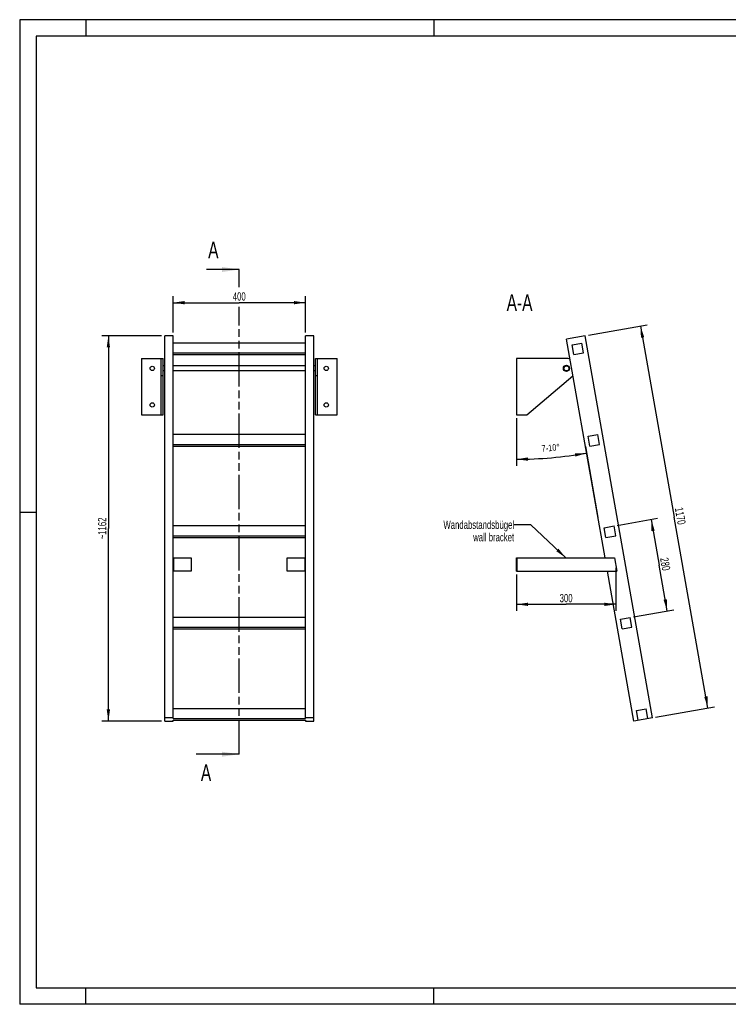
# Model space of a CAD drawing. Header units: millimetres. Extents: x 0 to 4200, y 0 to 2970.
# Tile 1 of 2: x 0 to 2139, y 0 to 2970. Entities that reach past the tile are written whole.
import ezdxf

# ---------------------------------------------------------------- set-up
doc = ezdxf.new("R2010")
doc.units = ezdxf.units.MM
doc.header["$LTSCALE"] = 231
doc.linetypes.add('PHANTOM', pattern=[0.8, 0.45, -0.05, 0.1, -0.05, 0.1, -0.05])
doc.layers.get('0').update_dxf_attribs({"linetype": 'CONTINUOUS'})
for name, color, linetype in [('005_AXIS', 7, 'CONTINUOUS'), ('050_DIMENSIONING', 7, 'CONTINUOUS'), ('053_NOTES', 7, 'CONTINUOUS'), ('HATCHING_BL0', 7, 'CONTINUOUS')]:
    doc.layers.add(name, color=color, linetype=linetype)
doc.styles.get("Standard").update_dxf_attribs({"font": 'txt', "width": 0.7})
doc.dimstyles.new('DIMSTYLE_1', dxfattribs={"dimtxt": 25, "dimasz": 35, "dimexe": 2, "dimexo": 1, "dimtad": 1, "dimdec": 1, "dimtxsty": 'Standard', "dimblk": '_FILLED', "dimblk1": '_FILLED', "dimblk2": '_FILLED', "dimcen": 0.09, "dimazin": 2, "dimtp": 0.5, "dimtm": 0.5, "dimtfac": 1, "dimtdec": 1, "dimtofl": 0, "dimtmove": 0, "dimatfit": 3, "dimldrblk": '_FILLED', "dimfxl": 1, "dimtolj": 1, "dimarcsym": 0})
doc.dimstyles.new('DIMSTYLE_2', dxfattribs={"dimtxt": 20, "dimasz": 35, "dimexe": 2, "dimexo": 1, "dimgap": 2, "dimtad": 1, "dimdec": 1, "dimtxsty": 'Standard', "dimblk": '_FILLED', "dimblk1": '_FILLED', "dimblk2": '_FILLED', "dimcen": 0.09, "dimazin": 2, "dimtp": 0.5, "dimtm": 0.5, "dimtfac": 1, "dimtdec": 1, "dimtofl": 0, "dimtmove": 0, "dimatfit": 3, "dimldrblk": '_FILLED', "dimfxl": 1, "dimtolj": 1, "dimarcsym": 0})
doc.dimstyles.new('DIMSTYLE_3', dxfattribs={"dimtxt": 25, "dimasz": 35, "dimexe": 2, "dimexo": 1, "dimtad": 1, "dimdec": 1, "dimtxsty": 'Standard', "dimblk": '_FILLED', "dimblk1": '_FILLED', "dimblk2": '_FILLED', "dimcen": 0.09, "dimazin": 2, "dimtp": 1.2, "dimtm": 1.2, "dimtfac": 1, "dimtdec": 1, "dimtofl": 0, "dimtmove": 0, "dimatfit": 3, "dimldrblk": '_FILLED', "dimfxl": 1, "dimtolj": 1, "dimarcsym": 0})
doc.dimstyles.new('DIMSTYLE_4', dxfattribs={"dimtxt": 25, "dimasz": 35, "dimexe": 2, "dimexo": 1, "dimtad": 1, "dimdec": 0, "dimtxsty": 'Standard', "dimblk": '_FILLED', "dimblk1": '_FILLED', "dimblk2": '_FILLED', "dimcen": 0.09, "dimazin": 2, "dimtp": 1.2, "dimtm": 1.2, "dimtfac": 1, "dimtdec": 0, "dimtofl": 0, "dimtmove": 0, "dimatfit": 3, "dimldrblk": '_FILLED', "dimfxl": 1, "dimtolj": 1, "dimarcsym": 0})
doc.dimstyles.new('DIMSTYLE_5', dxfattribs={"dimtxt": 25, "dimasz": 35, "dimexe": 2, "dimexo": 1, "dimtad": 1, "dimtxsty": 'Standard', "dimblk": '_FILLED', "dimblk1": '_FILLED', "dimblk2": '_FILLED', "dimcen": 0.09, "dimazin": 2, "dimtp": 0.5, "dimtm": 0.5, "dimtfac": 1, "dimtofl": 0, "dimtmove": 0, "dimatfit": 3, "dimldrblk": '_FILLED', "dimfxl": 1, "dimtolj": 1, "dimarcsym": 0})
doc.dimstyles.get("Standard").update_dxf_attribs({"dimtxt": 25, "dimasz": 35, "dimexe": 2, "dimexo": 1, "dimtad": 1, "dimtxsty": 'Standard', "dimblk": '_FILLED', "dimblk1": '_FILLED', "dimblk2": '_FILLED', "dimcen": 0.09, "dimazin": 2, "dimtol": 1, "dimtp": 0.01, "dimtm": 0.01, "dimtfac": 1, "dimtofl": 0, "dimtmove": 0, "dimatfit": 3, "dimldrblk": '_FILLED', "dimfxl": 1, "dimtolj": 1, "dimarcsym": 0})

# ---------------------------------------------------------------- blocks, each defined once
blk = doc.blocks.new('_FILLED')
at = {"color": 0, "linetype": 'ByBlock'}
blk.add_solid([(0, 0), (-1, 0.143), (-1, -0.143)], dxfattribs=at)
blk = doc.blocks.new('*D2')
at = {"layer": '050_DIMENSIONING', "color": 2, "linetype": 'Continuous', "transparency": 16777216}
for p, q in [((462.7, 2026.4), (462.7, 2136.4)), ((462.7, 2116.4), (662.7, 2116.4)), ((862.7, 2116.4), (662.7, 2116.4)), ((862.7, 2026.4), (862.7, 2136.4))]:
    blk.add_line(p, q, dxfattribs=at)
at = {"layer": '050_DIMENSIONING', "color": 2, "linetype": 'Continuous', "transparency": 16777216, "xscale": 35, "yscale": 35, "zscale": 35, "rotation": 180}
blk.add_blockref('_FILLED', (462.7, 2116.4), dxfattribs=at)
at = {"layer": '050_DIMENSIONING', "color": 2, "linetype": 'Continuous', "transparency": 16777216, "xscale": 35, "yscale": 35, "zscale": 35}
blk.add_blockref('_FILLED', (862.7, 2116.4), dxfattribs=at)
at = {"layer": '050_DIMENSIONING', "color": 2, "linetype": 'Continuous', "transparency": 16777216, "insert": (662.7, 2147.7), "char_height": 25, "width": 88.393, "attachment_point": 2, "line_spacing_factor": 0.9}
blk.add_mtext('400', dxfattribs=at)
blk = doc.blocks.new('*D3')
at = {"layer": '050_DIMENSIONING', "color": 2, "linetype": 'Continuous', "transparency": 16777216}
for p, q in [((1499, 1768.2), (1499, 1624.1)), ((1707.3, 1682.4), (1745, 1468.9))]:
    blk.add_line(p, q, dxfattribs=at)
for start, end in [(270, 275), (275, 280)]:
    blk.add_arc((1499, 2863.8), 1219.6, start, end, dxfattribs=at)
for points in [[(1533.9, 1649.6), (1499, 1644.1), (1534.1, 1639.6)], [(1677, 1652.2), (1710.8, 1662.7), (1675.5, 1662)]]:
    blk.add_solid(points, dxfattribs=at)
at = {"layer": '050_DIMENSIONING', "color": 2, "linetype": 'Continuous', "transparency": 16777216, "insert": (1601.8, 1688.6), "char_height": 20, "width": 105.714, "attachment_point": 2, "rotation": 5, "line_spacing_factor": 0.9}
blk.add_mtext('7-10\\fgdt;{\\W1.0;{\\fgdt;~}}', dxfattribs=at)
blk = doc.blocks.new('*D4')
at = {"layer": '050_DIMENSIONING', "color": 2, "linetype": 'Continuous', "transparency": 16777216}
for p, q in [((1716.2, 2018.2), (1893.4, 2049.4)), ((1873.7, 2046), (1975.3, 1469.8)), ((2076.9, 893.7), (1975.3, 1469.8)), ((1919.3, 865.9), (2096.6, 897.2))]:
    blk.add_line(p, q, dxfattribs=at)
at = {"layer": '050_DIMENSIONING', "color": 2, "linetype": 'Continuous', "transparency": 16777216, "xscale": 35, "yscale": 35, "zscale": 35}
for p, rotation in [((1873.7, 2046), 100), ((2076.9, 893.7), 280)]:
    blk.add_blockref('_FILLED', p, dxfattribs=dict(at, rotation=rotation))
at = {"layer": '050_DIMENSIONING', "color": 2, "linetype": 'Continuous', "transparency": 16777216, "insert": (2006.1, 1475.3), "char_height": 25, "width": 101.786, "attachment_point": 2, "rotation": 280, "line_spacing_factor": 0.9}
blk.add_mtext('1170', dxfattribs=at)
blk = doc.blocks.new('*D5')
at = {"layer": '050_DIMENSIONING', "color": 2, "linetype": 'Continuous', "transparency": 16777216}
for p, q in [((427.7, 2016.4), (247.7, 2016.4)), ((267.7, 2016.4), (267.7, 1435.4)), ((267.7, 854.3), (267.7, 1435.4)), ((427.7, 854.3), (247.7, 854.3))]:
    blk.add_line(p, q, dxfattribs=at)
at = {"layer": '050_DIMENSIONING', "color": 2, "linetype": 'Continuous', "transparency": 16777216, "xscale": 35, "yscale": 35, "zscale": 35}
for p, rotation in [((267.7, 2016.4), 90), ((267.7, 854.3), 270)]:
    blk.add_blockref('_FILLED', p, dxfattribs=dict(at, rotation=rotation))
at = {"layer": '050_DIMENSIONING', "color": 2, "linetype": 'Continuous', "transparency": 16777216, "insert": (236.4, 1435.4), "char_height": 25, "width": 131.25, "attachment_point": 2, "rotation": 90, "line_spacing_factor": 0.9}
blk.add_mtext('~1162', dxfattribs=at)
blk = doc.blocks.new('*D6')
at = {"layer": '050_DIMENSIONING', "color": 2, "linetype": 'Continuous', "transparency": 16777216}
for p, q in [((1799, 1316.5), (1799, 1186.5)), ((1499, 1296.5), (1499, 1186.5)), ((1499, 1206.5), (1649, 1206.5)), ((1799, 1206.5), (1649, 1206.5))]:
    blk.add_line(p, q, dxfattribs=at)
at = {"layer": '050_DIMENSIONING', "color": 2, "linetype": 'Continuous', "transparency": 16777216, "xscale": 35, "yscale": 35, "zscale": 35, "rotation": 180}
blk.add_blockref('_FILLED', (1499, 1206.5), dxfattribs=at)
at = {"layer": '050_DIMENSIONING', "color": 2, "linetype": 'Continuous', "transparency": 16777216, "xscale": 35, "yscale": 35, "zscale": 35}
blk.add_blockref('_FILLED', (1799, 1206.5), dxfattribs=at)
at = {"layer": '050_DIMENSIONING', "color": 2, "linetype": 'Continuous', "transparency": 16777216, "insert": (1649, 1237.8), "char_height": 25, "width": 111.964, "attachment_point": 2, "line_spacing_factor": 0.9}
blk.add_mtext('300 \\P ', dxfattribs=at)
blk = doc.blocks.new('*D7')
at = {"layer": '050_DIMENSIONING', "color": 2, "linetype": 'Continuous', "transparency": 16777216}
for p, q in [((1803.6, 1444.6), (1925.2, 1466.1)), ((1905.5, 1462.6), (1929.8, 1324.7)), ((1954.1, 1186.9), (1929.8, 1324.7)), ((1852.2, 1168.9), (1973.8, 1190.3))]:
    blk.add_line(p, q, dxfattribs=at)
at = {"layer": '050_DIMENSIONING', "color": 2, "linetype": 'Continuous', "transparency": 16777216, "xscale": 35, "yscale": 35, "zscale": 35}
for p, rotation in [((1905.5, 1462.6), 100), ((1954.1, 1186.9), 280)]:
    blk.add_blockref('_FILLED', p, dxfattribs=dict(at, rotation=rotation))
at = {"layer": '050_DIMENSIONING', "color": 2, "linetype": 'Continuous', "transparency": 16777216, "insert": (1960.6, 1330.2), "char_height": 25, "width": 88.393, "attachment_point": 2, "rotation": 280, "line_spacing_factor": 0.9}
blk.add_mtext('280', dxfattribs=at)
blk = doc.blocks.new('XSEC_FILLED')
at = {"color": 0, "linetype": 'ByBlock'}
blk.add_solid([(0, 0), (-1, 0.143), (-1, -0.143)], dxfattribs=at)
blk = doc.blocks.new('HATCHING_BL0', base_point=(597.8, 1487))
at = {"layer": 'HATCHING_BL0', "color": 7, "linetype": 'PHANTOM'}
for p, q in [((662.7, 2163.4), (662.7, 2216.4)), ((662.7, 754.3), (662.7, 2104))]:
    blk.add_line(p, q, dxfattribs=at)
at = {"layer": 'HATCHING_BL0', "color": 7, "linetype": 'Continuous', "char_height": 50, "width": 64.286, "attachment_point": 1, "line_spacing_factor": 0.9}
for insert in [(568.8, 2300.6), (546.8, 723.5)]:
    blk.add_mtext('A', dxfattribs=dict(at, insert=insert))
at = {"layer": 'HATCHING_BL0', "color": 7, "linetype": 'Continuous'}
for points in [[(662.7, 2216.4), (564.2, 2216.4)], [(662.7, 754.3), (532.9, 754.3)]]:
    blk.add_leader(points, dimstyle='Standard', override={"dimasz": 52.5, "dimtad": 0, "dimldrblk": 'XSEC_FILLED'}, dxfattribs=at)

msp = doc.modelspace()

# ---------------------------------------------------------------- hatches: boundary and pattern name
at = {"linetype": 'Continuous'}
h = msp.add_hatch(dxfattribs=at)
h.set_pattern_fill('ANSI31', color=2, angle=90, style=0, pattern_type=2)
h.set_pattern_definition([(135, (1499, 1863.17), (-239.88, -239.88), [])])
edge = h.paths.add_edge_path()
edge.add_line((1896.177, 861.865), (1866.633, 856.656))
edge.add_line((1866.633, 856.656), (1861.423, 886.2))
edge.add_line((1861.423, 886.2), (1890.968, 891.41))
edge.add_line((1896.177, 861.865), (1890.968, 891.41))
edge = h.paths.add_edge_path()
edge.add_line((1672.147, 1959.641), (1666.938, 1989.185))
edge.add_line((1666.938, 1989.185), (1696.482, 1994.394))
edge.add_line((1701.691, 1964.85), (1696.482, 1994.394))
edge.add_line((1672.147, 1959.641), (1701.691, 1964.85))
edge = h.paths.add_edge_path()
edge.add_line((1720.768, 1683.894), (1715.559, 1713.439))
edge.add_line((1715.559, 1713.439), (1745.103, 1718.648))
edge.add_line((1750.313, 1689.104), (1745.103, 1718.648))
edge.add_line((1720.768, 1683.894), (1750.313, 1689.104))
edge = h.paths.add_edge_path()
edge.add_line((1769.39, 1408.148), (1764.18, 1437.693))
edge.add_line((1764.18, 1437.693), (1793.725, 1442.902))
edge.add_line((1798.934, 1413.358), (1793.725, 1442.902))
edge.add_line((1769.39, 1408.148), (1798.934, 1413.358))
edge = h.paths.add_edge_path()
edge.add_line((1818.011, 1132.402), (1812.802, 1161.946))
edge.add_line((1812.802, 1161.946), (1842.346, 1167.156))
edge.add_line((1847.556, 1137.612), (1842.346, 1167.156))
edge.add_line((1818.011, 1132.402), (1847.556, 1137.612))
edge = h.paths.add_edge_path()
edge.add_arc((1650.013, 1918.167), 7.5, 0, 180)
edge.add_arc((1650.013, 1918.167), 7.5, -180, 0)

# ---------------------------------------------------------------- linework, layer by layer
at = {"color": 3, "linetype": 'Continuous'}
for p, q in [((0, 2970), (0, 0)), ((4200, 2970), (0, 2970)), ((200, 2970), (200, 2920)), ((1250, 2970), (1250, 2920)), ((0, 1485), (50, 1485)), ((200, 0), (200, 50)), ((1250, 0), (1250, 50)), ((4200, 0), (0, 0))]:
    msp.add_line(p, q, dxfattribs=at)
at = {"color": 5, "linetype": 'Continuous'}
for p, q in [((50, 2920), (50, 50)), ((4150, 2920), (50, 2920)), ((50, 50), (4150, 50))]:
    msp.add_line(p, q, dxfattribs=at)
at = {"color": 7, "linetype": 'Continuous'}
for p, q in [((437.7, 854.312), (437.7, 2016.435)), ((462.7, 2016.435), (437.7, 2016.435)), ((462.7, 861.865), (462.7, 2016.435)), ((862.7, 1994.394), (462.7, 1994.394)), ((862.7, 861.865), (862.7, 2016.435)), ((887.7, 2016.435), (862.7, 2016.435)), ((887.7, 854.312), (887.7, 2016.435)), ((1706.304, 2016.435), (1650.17, 2006.537)), ((1666.938, 1989.185), (1696.482, 1994.394)), ((1701.691, 1964.85), (1696.482, 1994.394)), ((1909.472, 864.21), (1706.304, 2016.435)), ((462.7, 1964.85), (862.7, 1964.85)), ((1672.147, 1959.641), (1666.938, 1989.185)), ((1672.147, 1959.641), (1701.691, 1964.85)), ((367.7, 1948.167), (432.7, 1948.167)), ((426.7, 1778.167), (426.7, 1948.167)), ((432.7, 1778.167), (432.7, 1948.167)), ((462.7, 1959.641), (862.7, 1959.641)), ((892.7, 1778.167), (892.7, 1948.167)), ((892.7, 1948.167), (957.7, 1948.167)), ((898.7, 1778.167), (898.7, 1948.167)), ((1650.013, 1948.167), (1499.013, 1948.167)), ((1530.629, 1778.167), (1669.36, 1895.24)), ((367.7, 1778.167), (432.7, 1778.167)), ((892.7, 1778.167), (957.7, 1778.167)), ((1499.013, 1778.167), (1530.629, 1778.167)), ((862.7, 1718.648), (462.7, 1718.648)), ((1715.559, 1713.439), (1745.103, 1718.648)), ((1720.768, 1683.894), (1715.559, 1713.439)), ((1750.313, 1689.104), (1745.103, 1718.648)), ((462.7, 1689.104), (862.7, 1689.104)), ((462.7, 1683.894), (862.7, 1683.894)), ((1720.768, 1683.894), (1750.313, 1689.104)), ((862.7, 1442.902), (462.7, 1442.902)), ((1764.18, 1437.693), (1793.725, 1442.902)), ((1769.39, 1408.148), (1764.18, 1437.693)), ((1798.934, 1413.358), (1793.725, 1442.902)), ((462.7, 1413.358), (862.7, 1413.358)), ((462.7, 1408.148), (862.7, 1408.148)), ((1769.39, 1408.148), (1798.934, 1413.358)), ((464.7, 1346.532), (517.7, 1346.532)), ((517.7, 1346.532), (517.7, 1306.532)), ((807.7, 1346.532), (860.7, 1346.532)), ((807.7, 1306.532), (807.7, 1346.532)), ((1499.013, 1306.532), (1499.013, 1346.532)), ((1499.013, 1346.532), (1795.486, 1346.532)), ((1501.013, 1306.532), (1501.013, 1346.532)), ((517.7, 1306.532), (464.7, 1306.532)), ((860.7, 1306.532), (807.7, 1306.532)), ((1499.013, 1306.532), (1802.539, 1306.532)), ((862.7, 1167.156), (462.7, 1167.156)), ((1812.802, 1161.946), (1842.346, 1167.156)), ((1818.011, 1132.402), (1812.802, 1161.946)), ((1847.556, 1137.612), (1842.346, 1167.156)), ((462.7, 1137.612), (862.7, 1137.612)), ((462.7, 1132.402), (862.7, 1132.402)), ((1818.011, 1132.402), (1847.556, 1137.612)), ((862.7, 891.41), (462.7, 891.41)), ((1861.423, 886.2), (1890.968, 891.41)), ((1896.177, 861.865), (1890.968, 891.41)), ((462.7, 864.21), (437.7, 864.21)), ((462.7, 861.865), (862.7, 861.865)), ((887.7, 864.21), (862.7, 864.21)), ((1909.472, 864.21), (1853.338, 854.312)), ((1866.633, 856.656), (1861.423, 886.2)), ((437.7, 854.312), (462.7, 854.312)), ((462.7, 856.656), (862.7, 856.656)), ((462.7, 854.312), (462.7, 856.656)), ((862.7, 856.656), (862.7, 854.312)), ((862.7, 854.312), (887.7, 854.312))]:
    msp.add_line(p, q, dxfattribs=at)
at = {"color": 9, "linetype": 'Continuous'}
for p, q in [((432.7, 1895.24), (426.7, 1895.24)), ((898.7, 1895.24), (892.7, 1895.24))]:
    msp.add_line(p, q, dxfattribs=at)
at = {"color": 7, "linetype": 'Continuous'}
msp.add_circle((1650.013, 1918.167), 7.5, dxfattribs=at)
for start, end in [(68.884391, 90), (310.160401, 311.123226)]:
    msp.add_arc((1650.013, 1918.167), 30, start, end, dxfattribs=at)
at = {"layer": '005_AXIS', "color": 7, "linetype": 'Continuous'}
for p, q in [((1766.546, 1346.532), (1650.17, 2006.537)), ((367.7, 1948.167), (367.7, 1778.167)), ((957.7, 1778.167), (957.7, 1948.167)), ((1499.013, 1948.167), (1499.013, 1778.167)), ((437.7, 1925.667), (432.7, 1925.667)), ((437.7, 1910.667), (432.7, 1910.667)), ((862.7, 1925.667), (462.7, 1925.667)), ((862.7, 1910.667), (462.7, 1910.667)), ((892.7, 1925.667), (887.7, 1925.667)), ((892.7, 1910.667), (887.7, 1910.667)), ((462.7, 1346.532), (464.7, 1346.532)), ((464.7, 1346.532), (464.7, 1306.532)), ((862.7, 1346.532), (860.7, 1346.532)), ((860.7, 1346.532), (860.7, 1306.532)), ((1795.486, 1346.532), (1802.539, 1306.532)), ((462.7, 1306.532), (464.7, 1306.532)), ((862.7, 1306.532), (860.7, 1306.532)), ((1853.338, 854.312), (1773.599, 1306.532))]:
    msp.add_line(p, q, dxfattribs=at)
for centre, radius in [((400.2, 1918.167), 6.5), ((925.2, 1918.167), 6.5), ((1650.013, 1918.167), 9.25), ((400.2, 1808.167), 6.5), ((925.2, 1808.167), 6.5)]:
    msp.add_circle(centre, radius, dxfattribs=at)

# ---------------------------------------------------------------- block references
at = {"layer": 'HATCHING_BL0'}
msp.add_blockref('HATCHING_BL0', (597.821, 1487.046), dxfattribs=at)

# ---------------------------------------------------------------- texts
at = {"layer": '053_NOTES', "color": 2, "linetype": 'Continuous', "attachment_point": 3, "line_spacing_factor": 0.9}
for s, insert, char_height, width in [('A-A', (1547.651, 2141.435), 50, 196.42857), ('Wandabstandsbügel\\Pwall bracket', (1492.133, 1459.032), 25, 472.67857)]:
    msp.add_mtext(s, dxfattribs=dict(at, insert=insert, char_height=char_height, width=width))

# ---------------------------------------------------------------- dimensions: what is measured, and where the dimension line sits
at = {"layer": '050_DIMENSIONING', "color": 2, "linetype": 'Continuous'}
dim = msp.add_linear_dim(base=(862.7, 2116.435), p1=(462.7, 2025.435), p2=(862.7, 2025.435), dimstyle='DIMSTYLE_1', dxfattribs=at)
dim.commit()
dim.dimension.update_dxf_attribs({"geometry": '*D2', "text_midpoint": (659.128, 2116.435), "dimtype": 160})
for base, p1, p2, angle, dimstyle, picture, middle in [((1873.721, 2045.955), (1918.335, 865.773), (1715.167, 2017.998), 100, 'DIMSTYLE_3', '*D4', (1974.685, 1473.36)), ((1954.122, 1186.865), (1802.588, 1444.465), (1851.209, 1168.719), 280, 'DIMSTYLE_5', '*D7', (1929.191, 1328.255))]:
    dim = msp.add_linear_dim(base=base, p1=p1, p2=p2, angle=angle, dimstyle=dimstyle, dxfattribs=at)
    dim.commit()
    dim.dimension.update_dxf_attribs({"geometry": picture, "text_midpoint": middle, "dimtype": 160})
dim = msp.add_linear_dim(base=(267.7, 854.312), p1=(428.7, 2016.435), p2=(428.7, 854.312), angle=270, text='~<>', dimstyle='DIMSTYLE_4', dxfattribs=at)
dim.commit()
dim.dimension.update_dxf_attribs({"geometry": '*D5', "text_midpoint": (267.7, 1435.373), "dimtype": 160})
dim = msp.add_angular_dim_2l(base=(1605.312, 1648.785), line1=((1499.013, 1781.363), (1499.013, 1769.167)), line2=((1705.038, 1695.365), (1707.156, 1683.354)), text='7-<>', dimstyle='DIMSTYLE_2', dxfattribs=at)
dim.commit()
dim.dimension.update_dxf_attribs({"geometry": '*D3', "text_midpoint": (1605.312, 1648.785), "dimtype": 162})
dim = msp.add_linear_dim(base=(1799.013, 1206.532), p1=(1499.013, 1297.532), p2=(1799.013, 1317.532), text='<> \\P ', dimstyle='DIMSTYLE_5', dxfattribs=at)
dim.commit()
dim.dimension.update_dxf_attribs({"geometry": '*D6', "text_midpoint": (1640.263, 1206.532), "dimtype": 160})

# ---------------------------------------------------------------- leaders
at = {"layer": '053_NOTES', "color": 2, "linetype": 'Continuous', "annotation_type": 0, "has_hookline": 1, "hookline_direction": 1, "text_width": 289.088}
msp.add_leader([(1648.249, 1346.532), (1542.133, 1446.532), (1492.133, 1446.532)], dimstyle='Standard', override={"dimtad": 0}, dxfattribs=at)

doc.saveas('drawing.dxf')
